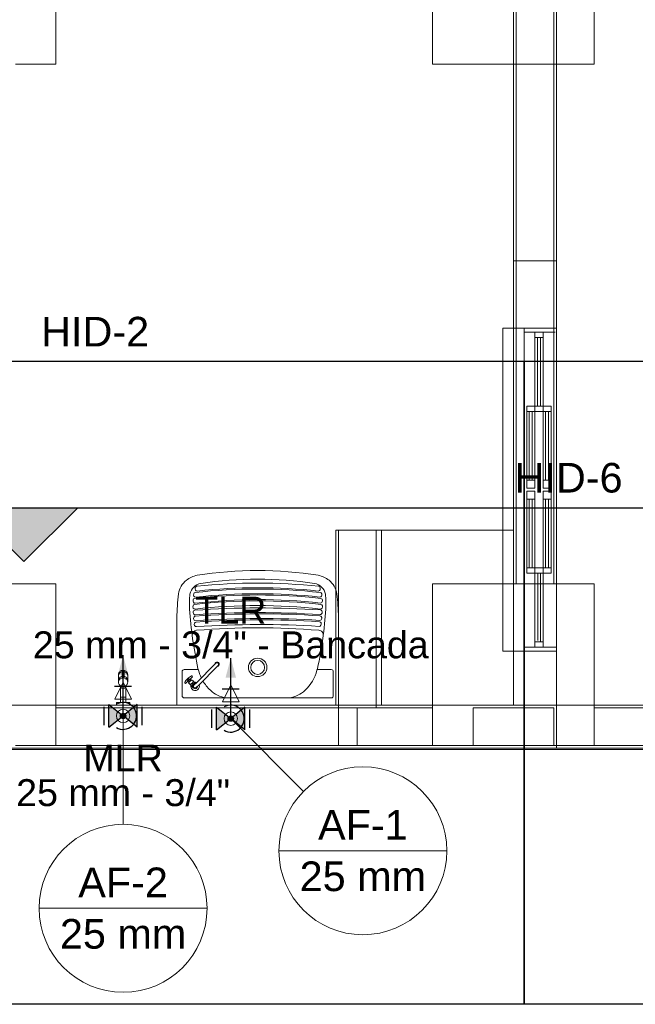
# Model space of a CAD drawing. Header units: millimetres. Extents: x -16331 to -10174, y -4135 to -3584.
# Tile 133 of 256: x -10364.2 to -10359.62, y -4000.11 to -3992.8. Entities that reach past the tile are written whole.
import ezdxf

# ---------------------------------------------------------------- set-up
doc = ezdxf.new("R2010")
doc.units = ezdxf.units.MM
doc.layers.add('A-DETL', color=7, linetype='Continuous', lineweight=5, true_color=0x00a600)
for name, color, linetype in [('A-FLOR', 252, 'Continuous'), ('AF-Colunas', 4, 'Continuous'), ('AF-Condutos', 4, 'Continuous'), ('P-SANR-FIXT', 7, 'Continuous'), ('Simbolos', 7, 'Continuous'), ('Simbolos_int', 8, 'Continuous'), ('Textos', 7, 'Continuous')]:
    doc.layers.add(name, color=color, linetype=linetype)
for name, color, linetype, lineweight in [('A-FLOR-OVHD', 7, 'Continuous', 5), ('A-GLAZ', 7, 'Continuous', 5), ('AF-Indicação coluna', 5, 'Continuous', 13), ('AF-Peça de utilização', 152, 'Continuous', 18), ('DI-Detalhes', 1, 'Continuous', 30), ('I-WALL', 7, 'Continuous', 5), ('IFC-IfcFurnishingElement-Contorno', 250, 'Continuous', 5), ('IFC-IfcSpace-Contorno', 250, 'Continuous', 5), ('IFC-IfcWall-Contorno', 250, 'Continuous', 5), ('IFC-IfcWallStandardCase-Contorno', 250, 'Continuous', 5), ('IFC-Pilar-Contorno', 83, 'Continuous', 5), ('IFC-Sapata-Contorno', 253, 'Continuous', 5), ('IFC-Viga-Contorno', 66, 'Continuous', 5)]:
    doc.layers.add(name, color=color, linetype=linetype, lineweight=lineweight)
doc.styles.add('Arial', font='arial.ttf', dxfattribs={"height": 100})

msp = doc.modelspace()

# ---------------------------------------------------------------- hatches: boundary and pattern name
at = {"layer": 'AF-Colunas', "linetype": 'Continuous'}
for points in [[(-10363.4071, -3997.9698), (-10363.4072, -3997.9681), (-10363.4074, -3997.9664), (-10363.4078, -3997.9647), (-10363.4083, -3997.963), (-10363.409, -3997.9614), (-10363.4098, -3997.9598), (-10363.4107, -3997.9584), (-10363.4118, -3997.957), (-10363.4129, -3997.9557), (-10363.4142, -3997.9545), (-10363.4156, -3997.9535), (-10363.4171, -3997.9525), (-10363.4186, -3997.9517), (-10363.4203, -3997.951), (-10363.4219, -3997.9505), (-10363.4236, -3997.9501), (-10363.4253, -3997.9499), (-10363.4271, -3997.9498), (-10363.4288, -3997.9499), (-10363.4306, -3997.9501), (-10363.4323, -3997.9505), (-10363.4339, -3997.951), (-10363.4355, -3997.9517), (-10363.4371, -3997.9525), (-10363.4386, -3997.9535), (-10363.4399, -3997.9545), (-10363.4412, -3997.9557), (-10363.4424, -3997.957), (-10363.4435, -3997.9584), (-10363.4444, -3997.9598), (-10363.4452, -3997.9614), (-10363.4459, -3997.963), (-10363.4464, -3997.9647), (-10363.4468, -3997.9664), (-10363.447, -3997.9681), (-10363.4471, -3997.9698), (-10363.447, -3997.9716), (-10363.4468, -3997.9733), (-10363.4464, -3997.975), (-10363.4459, -3997.9767), (-10363.4452, -3997.9783), (-10363.4444, -3997.9798), (-10363.4435, -3997.9813), (-10363.4424, -3997.9827), (-10363.4412, -3997.984), (-10363.4399, -3997.9852), (-10363.4386, -3997.9862), (-10363.4371, -3997.9872), (-10363.4355, -3997.988), (-10363.4339, -3997.9886), (-10363.4323, -3997.9892), (-10363.4306, -3997.9895), (-10363.4288, -3997.9898), (-10363.4271, -3997.9898), (-10363.4253, -3997.9898), (-10363.4236, -3997.9895), (-10363.4219, -3997.9892), (-10363.4203, -3997.9886), (-10363.4186, -3997.988), (-10363.4171, -3997.9872), (-10363.4156, -3997.9862), (-10363.4142, -3997.9852), (-10363.4129, -3997.984), (-10363.4118, -3997.9827), (-10363.4107, -3997.9813), (-10363.4098, -3997.9798), (-10363.409, -3997.9783), (-10363.4083, -3997.9767), (-10363.4078, -3997.975), (-10363.4074, -3997.9733), (-10363.4072, -3997.9716)], [(-10362.6071, -3997.9898), (-10362.6072, -3997.9881), (-10362.6074, -3997.9864), (-10362.6078, -3997.9847), (-10362.6083, -3997.983), (-10362.609, -3997.9814), (-10362.6098, -3997.9798), (-10362.6107, -3997.9784), (-10362.6118, -3997.977), (-10362.6129, -3997.9757), (-10362.6142, -3997.9745), (-10362.6156, -3997.9735), (-10362.6171, -3997.9725), (-10362.6186, -3997.9717), (-10362.6203, -3997.971), (-10362.6219, -3997.9705), (-10362.6236, -3997.9701), (-10362.6253, -3997.9699), (-10362.6271, -3997.9698), (-10362.6288, -3997.9699), (-10362.6306, -3997.9701), (-10362.6323, -3997.9705), (-10362.6339, -3997.971), (-10362.6355, -3997.9717), (-10362.6371, -3997.9725), (-10362.6386, -3997.9735), (-10362.6399, -3997.9745), (-10362.6412, -3997.9757), (-10362.6424, -3997.977), (-10362.6435, -3997.9784), (-10362.6444, -3997.9798), (-10362.6452, -3997.9814), (-10362.6459, -3997.983), (-10362.6464, -3997.9847), (-10362.6468, -3997.9864), (-10362.647, -3997.9881), (-10362.6471, -3997.9898), (-10362.647, -3997.9916), (-10362.6468, -3997.9933), (-10362.6464, -3997.995), (-10362.6459, -3997.9967), (-10362.6452, -3997.9983), (-10362.6444, -3997.9998), (-10362.6435, -3998.0013), (-10362.6424, -3998.0027), (-10362.6412, -3998.004), (-10362.6399, -3998.0052), (-10362.6386, -3998.0062), (-10362.6371, -3998.0072), (-10362.6355, -3998.008), (-10362.6339, -3998.0086), (-10362.6323, -3998.0092), (-10362.6306, -3998.0095), (-10362.6288, -3998.0098), (-10362.6271, -3998.0098), (-10362.6253, -3998.0098), (-10362.6236, -3998.0095), (-10362.6219, -3998.0092), (-10362.6203, -3998.0086), (-10362.6186, -3998.008), (-10362.6171, -3998.0072), (-10362.6156, -3998.0062), (-10362.6142, -3998.0052), (-10362.6129, -3998.004), (-10362.6118, -3998.0027), (-10362.6107, -3998.0013), (-10362.6098, -3997.9998), (-10362.609, -3997.9983), (-10362.6083, -3997.9967), (-10362.6078, -3997.995), (-10362.6074, -3997.9933), (-10362.6072, -3997.9916)]]:
    msp.add_hatch(color=140, dxfattribs=at).paths.add_polyline_path(points)
at = {"layer": 'AF-Condutos', "linetype": 'Continuous'}
for points in [[(-10363.4271, -3997.5198), (-10363.4659, -3997.6647), (-10363.3883, -3997.6647)], [(-10362.6271, -3997.5398), (-10362.6659, -3997.6847), (-10362.5883, -3997.6847)]]:
    msp.add_hatch(color=151, dxfattribs=at).paths.add_polyline_path(points)
at = {"layer": 'DI-Detalhes', "linetype": 'Continuous'}
msp.add_hatch(color=1, dxfattribs=at).paths.add_polyline_path([(-10364.5638, -3996.4243), (-10363.7638, -3996.4243), (-10364.1638, -3996.8243)])
at = {"layer": 'Simbolos', "linetype": 'Continuous'}
for points in [[(-10363.5321, -3998.054), (-10363.5321, -3997.886), (-10363.4271, -3997.9698)], [(-10363.4271, -3997.9698), (-10363.3221, -3998.054), (-10363.3221, -3997.886)], [(-10362.7321, -3998.074), (-10362.7321, -3997.906), (-10362.6271, -3997.9898)], [(-10362.6271, -3997.9898), (-10362.5221, -3998.074), (-10362.5221, -3997.906)]]:
    msp.add_hatch(color=5, dxfattribs=at).paths.add_polyline_path(points)

# ---------------------------------------------------------------- linework, layer by layer
at = {"layer": 'A-DETL', "color": 7, "lineweight": 5}
for p, q in [((-10360.5271, -3995.0898), (-10360.6071, -3995.0898)), ((-10360.6071, -3995.0898), (-10360.6071, -3997.4898)), ((-10360.4471, -3995.0898), (-10360.5271, -3995.0898)), ((-10360.4471, -3997.4898), (-10360.4471, -3995.0898)), ((-10360.4471, -3995.0898), (-10360.2071, -3995.0898)), ((-10360.2471, -3995.6698), (-10360.3071, -3995.6698)), ((-10360.3071, -3995.6698), (-10360.3071, -3995.7098)), ((-10360.2471, -3995.7098), (-10360.2471, -3995.6698)), ((-10360.3071, -3995.7098), (-10360.3071, -3996.2198)), ((-10360.2891, -3995.7098), (-10360.3071, -3995.7098)), ((-10360.2671, -3995.7098), (-10360.2891, -3995.7098)), ((-10360.2891, -3995.7098), (-10360.2891, -3996.2198)), ((-10360.2471, -3995.7098), (-10360.2671, -3995.7098)), ((-10360.2671, -3996.2198), (-10360.2671, -3995.7098)), ((-10360.2471, -3996.2198), (-10360.2471, -3995.7098)), ((-10360.3071, -3996.2198), (-10360.3071, -3996.2798)), ((-10360.3071, -3996.2198), (-10360.2891, -3996.2198)), ((-10360.2891, -3996.2198), (-10360.2671, -3996.2198)), ((-10360.2671, -3996.2198), (-10360.2471, -3996.2198)), ((-10360.2471, -3996.2798), (-10360.2471, -3996.2198)), ((-10360.3071, -3996.2798), (-10360.2471, -3996.2798)), ((-10360.2471, -3996.2998), (-10360.3071, -3996.2998)), ((-10360.3071, -3996.2998), (-10360.3071, -3996.3598)), ((-10360.2471, -3996.3598), (-10360.2471, -3996.2998)), ((-10360.2891, -3996.3598), (-10360.3071, -3996.3598)), ((-10360.3071, -3996.3598), (-10360.3071, -3996.8698)), ((-10360.2891, -3996.3598), (-10360.2891, -3996.8698)), ((-10360.2671, -3996.3598), (-10360.2891, -3996.3598)), ((-10360.2471, -3996.3598), (-10360.2671, -3996.3598)), ((-10360.2671, -3996.8698), (-10360.2671, -3996.3598)), ((-10360.2471, -3996.8698), (-10360.2471, -3996.3598)), ((-10360.3071, -3996.8698), (-10360.3071, -3996.9098)), ((-10360.3071, -3996.8698), (-10360.2891, -3996.8698)), ((-10360.3071, -3996.9098), (-10360.2471, -3996.9098)), ((-10360.2891, -3996.8698), (-10360.2671, -3996.8698)), ((-10360.2671, -3996.8698), (-10360.2471, -3996.8698)), ((-10360.2471, -3996.9098), (-10360.2471, -3996.8698)), ((-10360.6071, -3997.4898), (-10360.5271, -3997.4898)), ((-10360.5271, -3997.4898), (-10360.4471, -3997.4898)), ((-10360.4471, -3997.4898), (-10360.2071, -3997.4898)), ((-10360.2273, -3997.9098), (-10360.8273, -3997.9098)), ((-10360.8273, -3997.9098), (-10360.8273, -3998.1898)), ((-10360.2273, -3998.1898), (-10360.2273, -3997.9098)), ((-10360.8273, -3998.1898), (-10360.2273, -3998.1898))]:
    msp.add_line(p, q, dxfattribs=at)
at = {"layer": 'A-FLOR', "lineweight": 5}
for p, q in [((-10360.5271, -3992.7898), (-10360.5271, -3994.5898)), ((-10360.2071, -3994.5898), (-10360.2071, -3992.7898)), ((-10360.6071, -3996.5898), (-10361.5073, -3996.5898))]:
    msp.add_line(p, q, dxfattribs=at)
at = {"layer": 'A-FLOR-OVHD', "lineweight": 5}
for p, q in [((-10361.8473, -3997.8858), (-10361.8473, -3996.5898)), ((-10361.8473, -3996.5898), (-10360.6071, -3996.5898))]:
    msp.add_line(p, q, dxfattribs=at)
at = {"layer": 'A-GLAZ', "lineweight": 5}
for p, q in [((-10360.4471, -3995.0898), (-10360.2071, -3995.0898)), ((-10360.4471, -3995.0898), (-10360.2071, -3995.0898)), ((-10360.4471, -3995.1198), (-10360.2171, -3995.1198)), ((-10360.3671, -3995.1198), (-10360.3671, -3995.6698)), ((-10360.3671, -3995.1598), (-10360.3071, -3995.1598)), ((-10360.3491, -3995.1598), (-10360.3491, -3995.6698)), ((-10360.3271, -3995.6698), (-10360.3271, -3995.1598)), ((-10360.3071, -3995.6698), (-10360.3071, -3995.1198)), ((-10360.2071, -3995.0898), (-10360.2071, -3997.4898)), ((-10360.3671, -3995.6698), (-10360.4271, -3995.6698)), ((-10360.4271, -3995.6698), (-10360.4271, -3996.2798)), ((-10360.3671, -3995.6698), (-10360.3071, -3995.6698)), ((-10360.3671, -3996.2798), (-10360.3671, -3995.6698)), ((-10360.4271, -3995.7098), (-10360.3671, -3995.7098)), ((-10360.4091, -3995.7098), (-10360.4091, -3996.2198)), ((-10360.3871, -3996.2198), (-10360.3871, -3995.7098)), ((-10360.3671, -3995.7098), (-10360.3071, -3995.7098)), ((-10360.4271, -3996.2198), (-10360.3671, -3996.2198)), ((-10360.4271, -3996.2798), (-10360.3671, -3996.2798)), ((-10360.3671, -3996.2998), (-10360.4271, -3996.2998)), ((-10360.4271, -3996.2998), (-10360.4271, -3996.9098)), ((-10360.3671, -3996.9098), (-10360.3671, -3996.2998)), ((-10360.4271, -3996.3598), (-10360.3671, -3996.3598)), ((-10360.4091, -3996.3598), (-10360.4091, -3996.8698)), ((-10360.3871, -3996.8698), (-10360.3871, -3996.3598)), ((-10360.4271, -3996.8698), (-10360.3671, -3996.8698)), ((-10360.4271, -3996.9098), (-10360.3671, -3996.9098)), ((-10360.3071, -3996.8698), (-10360.3671, -3996.8698)), ((-10360.3671, -3996.9098), (-10360.3071, -3996.9098)), ((-10360.3671, -3996.9098), (-10360.3671, -3997.4598)), ((-10360.3471, -3997.4098), (-10360.3471, -3996.9098)), ((-10360.3271, -3996.9098), (-10360.3271, -3997.4198)), ((-10360.3071, -3997.4598), (-10360.3071, -3996.9098)), ((-10360.3671, -3997.4198), (-10360.3071, -3997.4198)), ((-10360.4471, -3997.4598), (-10360.2071, -3997.4598)), ((-10360.4471, -3997.4898), (-10360.2071, -3997.4898)), ((-10360.2071, -3997.4898), (-10360.4471, -3997.4898))]:
    msp.add_line(p, q, dxfattribs=at)
at = {"layer": 'AF-Colunas'}
for centre in [(-10363.4271, -3997.9698), (-10362.6271, -3997.9898)]:
    msp.add_circle(centre, 0.02, dxfattribs=at)
at = {"layer": 'AF-Condutos'}
for points in [[(-10363.4271, -3997.8698), (-10363.4271, -3997.5198)], [(-10362.6271, -3997.8898), (-10362.6271, -3997.5398)], [(-10363.4771, -3998.0564), (-10363.4631, -3998.0631), (-10363.4483, -3998.0676), (-10363.4329, -3998.0697), (-10363.4174, -3998.0694), (-10363.4021, -3998.0667), (-10363.3875, -3998.0617), (-10363.3738, -3998.0544), (-10363.3613, -3998.0452), (-10363.3505, -3998.0341), (-10363.3415, -3998.0215), (-10363.3345, -3998.0077), (-10363.3298, -3997.9929), (-10363.3274, -3997.9776), (-10363.3274, -3997.9621), (-10363.3298, -3997.9468), (-10363.3345, -3997.932), (-10363.3415, -3997.9182), (-10363.3505, -3997.9056), (-10363.3613, -3997.8945), (-10363.3738, -3997.8852), (-10363.3875, -3997.878), (-10363.4021, -3997.873), (-10363.4174, -3997.8703), (-10363.4329, -3997.87), (-10363.4483, -3997.8721), (-10363.4631, -3997.8765), (-10363.4771, -3997.8832)], [(-10362.6771, -3998.0764), (-10362.6631, -3998.0831), (-10362.6483, -3998.0876), (-10362.6329, -3998.0897), (-10362.6174, -3998.0894), (-10362.6021, -3998.0867), (-10362.5875, -3998.0817), (-10362.5738, -3998.0744), (-10362.5613, -3998.0652), (-10362.5505, -3998.0541), (-10362.5415, -3998.0415), (-10362.5345, -3998.0277), (-10362.5298, -3998.0129), (-10362.5274, -3997.9976), (-10362.5274, -3997.9821), (-10362.5298, -3997.9668), (-10362.5345, -3997.952), (-10362.5415, -3997.9382), (-10362.5505, -3997.9256), (-10362.5613, -3997.9145), (-10362.5738, -3997.9052), (-10362.5875, -3997.898), (-10362.6021, -3997.893), (-10362.6174, -3997.8903), (-10362.6329, -3997.89), (-10362.6483, -3997.8921), (-10362.6631, -3997.8965), (-10362.6771, -3997.9032)]]:
    msp.add_lwpolyline(points, dxfattribs=at)
at = {"layer": 'AF-Indicação coluna'}
for p, q in [((-10363.4271, -3998.7747), (-10363.4271, -3997.9898)), ((-10362.0868, -3998.5301), (-10362.6129, -3998.004)), ((-10362.2694, -3998.9711), (-10361.0222, -3998.9711)), ((-10364.0507, -3999.3983), (-10362.8035, -3999.3983))]:
    msp.add_line(p, q, dxfattribs=at)
for centre in [(-10361.6458, -3998.9711), (-10363.4271, -3999.3983)]:
    msp.add_circle(centre, 0.6236, dxfattribs=at)
at = {"layer": 'AF-Peça de utilização'}
for p, q in [((-10363.4271, -3997.7198), (-10363.4896, -3997.8448)), ((-10363.4271, -3997.9698), (-10363.4271, -3997.7198)), ((-10363.3646, -3997.8448), (-10363.4271, -3997.7198)), ((-10362.6271, -3997.7398), (-10362.6896, -3997.8648)), ((-10362.6271, -3997.9898), (-10362.6271, -3997.7398)), ((-10362.5646, -3997.8648), (-10362.6271, -3997.7398)), ((-10363.4896, -3997.8448), (-10363.3646, -3997.8448)), ((-10362.6896, -3997.8648), (-10362.5646, -3997.8648))]:
    msp.add_line(p, q, dxfattribs=at)
for centre in [(-10363.4271, -3997.9698), (-10362.6271, -3997.9898)]:
    msp.add_circle(centre, 0.05, dxfattribs=at)
at = {"layer": 'DI-Detalhes'}
msp.add_line((-10364.1638, -3996.4243), (-10356.0715, -3996.4243), dxfattribs=at)
for points in [[(-10366.8225, -3995.3367), (-10360.4471, -3995.3367), (-10360.4471, -4000.1111), (-10366.8225, -4000.1111), (-10366.8225, -3995.3367)], [(-10360.4471, -3995.3367), (-10354.0717, -3995.3367), (-10354.0717, -4000.1111), (-10360.4471, -4000.1111), (-10360.4471, -3995.3367)], [(-10364.5638, -3996.4243), (-10363.7638, -3996.4243), (-10364.1638, -3996.8243), (-10364.5638, -3996.4243)]]:
    msp.add_lwpolyline(points, dxfattribs=at)
at = {"layer": 'I-WALL', "lineweight": 5}
for p, q in [((-10360.5271, -3994.5898), (-10360.5271, -3995.0898)), ((-10360.2071, -3994.5898), (-10360.5271, -3994.5898)), ((-10360.2071, -3995.0898), (-10360.2071, -3994.5898)), ((-10361.8273, -3997.8898), (-10361.8273, -3996.5898)), ((-10361.8273, -3996.5898), (-10361.5073, -3996.5898)), ((-10361.5073, -3996.5898), (-10361.5073, -3997.8898)), ((-10360.5271, -3997.4898), (-10360.5271, -3997.8898)), ((-10360.2071, -3997.8898), (-10360.2071, -3997.4898)), ((-10360.5271, -3997.8898), (-10364.5271, -3997.8898)), ((-10354.6073, -3997.8898), (-10360.2071, -3997.8898)), ((-10364.8471, -3998.2098), (-10347.1671, -3998.2098))]:
    msp.add_line(p, q, dxfattribs=at)
at = {"layer": 'IFC-IfcFurnishingElement-Contorno', "lineweight": 5}
for p, q in [((-10361.8273, -3996.5898), (-10361.8273, -3997.8898)), ((-10361.5073, -3996.5898), (-10361.8273, -3996.5898)), ((-10361.8273, -3997.8898), (-10361.5073, -3997.8898))]:
    msp.add_line(p, q, dxfattribs=at)
at = {"layer": 'IFC-IfcSpace-Contorno', "lineweight": 5}
for p, q in [((-10360.5271, -3994.5898), (-10360.5271, -3992.6898)), ((-10360.2071, -3992.6898), (-10360.2071, -3994.5898)), ((-10360.5271, -3996.3685), (-10360.5271, -3994.5898)), ((-10360.2071, -3994.5898), (-10360.2071, -3997.5947)), ((-10360.5271, -3996.5898), (-10360.5271, -3996.3685)), ((-10361.8273, -3997.816), (-10361.8273, -3996.5898)), ((-10361.8273, -3996.5898), (-10361.7535, -3996.5898)), ((-10361.7535, -3996.5898), (-10361.5073, -3996.5898)), ((-10361.5073, -3996.5898), (-10360.5271, -3996.5898)), ((-10361.5073, -3996.5898), (-10361.5073, -3997.816)), ((-10361.4517, -3996.5898), (-10361.5073, -3996.5898)), ((-10360.5271, -3996.5898), (-10361.4517, -3996.5898)), ((-10360.5271, -3997.816), (-10360.5271, -3996.5898)), ((-10360.2071, -3997.5947), (-10360.2071, -3997.8898)), ((-10361.8273, -3997.8898), (-10361.8273, -3997.816)), ((-10361.5073, -3997.816), (-10361.5073, -3997.8898)), ((-10360.5271, -3997.8898), (-10360.5271, -3997.816)), ((-10364.3739, -3997.8898), (-10361.8273, -3997.8898)), ((-10361.5073, -3997.8898), (-10361.4517, -3997.8898)), ((-10361.4517, -3997.8898), (-10360.5271, -3997.8898)), ((-10360.2071, -3997.8898), (-10359.8893, -3997.8898)), ((-10359.8893, -3997.8898), (-10354.6073, -3997.8898))]:
    msp.add_line(p, q, dxfattribs=at)
at = {"layer": 'IFC-IfcWall-Contorno', "lineweight": 5}
for p, q in [((-10361.6115, -3997.8898), (-10364.5271, -3997.8898)), ((-10361.2783, -3997.8898), (-10361.6115, -3997.8898)), ((-10361.1534, -3997.8898), (-10361.2783, -3997.8898)), ((-10360.2772, -3997.8898), (-10361.1534, -3997.8898)), ((-10360.2071, -3997.8898), (-10360.2772, -3997.8898)), ((-10360.2071, -3997.9599), (-10360.2071, -3997.8898)), ((-10358.9567, -3997.8898), (-10360.2071, -3997.8898)), ((-10360.2071, -3997.8898), (-10360.2071, -3997.8954)), ((-10360.2071, -3997.8954), (-10360.2071, -3998.1384)), ((-10360.2071, -3997.9613), (-10360.2071, -3997.9599)), ((-10360.2071, -3998.1898), (-10360.2071, -3997.9613)), ((-10360.2071, -3998.1384), (-10360.2071, -3998.1898)), ((-10364.8571, -3998.2198), (-10347.1571, -3998.2198)), ((-10360.2071, -3998.2098), (-10364.8471, -3998.2098)), ((-10364.5271, -3998.2098), (-10361.6115, -3998.2098)), ((-10361.6115, -3998.2098), (-10361.2783, -3998.2098)), ((-10361.2783, -3998.2098), (-10361.1534, -3998.2098)), ((-10361.1534, -3998.2098), (-10360.2772, -3998.2098)), ((-10360.2772, -3998.2098), (-10360.2071, -3998.2098)), ((-10360.2071, -3998.2098), (-10360.2071, -3998.1898)), ((-10360.2071, -3998.1898), (-10360.2071, -3998.2098)), ((-10360.2071, -3998.2098), (-10358.9567, -3998.2098)), ((-10354.6073, -3998.2098), (-10360.2071, -3998.2098))]:
    msp.add_line(p, q, dxfattribs=at)
at = {"layer": 'IFC-IfcWallStandardCase-Contorno', "lineweight": 5}
for p, q in [((-10360.5271, -3992.7433), (-10360.5271, -3993.627)), ((-10360.2071, -3993.627), (-10360.2071, -3992.7433)), ((-10360.5271, -3993.627), (-10360.5271, -3994.5898)), ((-10360.2071, -3994.5898), (-10360.2071, -3993.627)), ((-10360.5271, -3994.5898), (-10360.3559, -3994.5898)), ((-10360.5271, -3994.5898), (-10360.5271, -3994.8573)), ((-10360.4556, -3994.5898), (-10360.5271, -3994.5898)), ((-10360.2071, -3994.5898), (-10360.4556, -3994.5898)), ((-10360.3559, -3994.5898), (-10360.2071, -3994.5898)), ((-10360.2071, -3994.8573), (-10360.2071, -3994.5898)), ((-10360.5271, -3994.8573), (-10360.5271, -3996.3922)), ((-10360.2071, -3996.3922), (-10360.2071, -3994.8573)), ((-10360.5271, -3996.3922), (-10360.5271, -3996.5898)), ((-10360.2071, -3996.5898), (-10360.2071, -3996.3922)), ((-10360.5271, -3996.5898), (-10360.5271, -3997.6759)), ((-10360.2071, -3997.6759), (-10360.2071, -3996.5898)), ((-10360.5271, -3997.6759), (-10360.5271, -3997.8005)), ((-10360.2071, -3997.8005), (-10360.2071, -3997.6759)), ((-10360.5271, -3997.8005), (-10360.5271, -3997.8898)), ((-10360.2071, -3997.8898), (-10360.2071, -3997.8005)), ((-10360.5271, -3997.8898), (-10360.4556, -3997.8898)), ((-10360.4556, -3997.8898), (-10360.2071, -3997.8898))]:
    msp.add_line(p, q, dxfattribs=at)
at = {"layer": 'IFC-Pilar-Contorno', "lineweight": 5}
for p, q in [((-10360.8273, -3997.9098), (-10360.8273, -3998.1538)), ((-10360.7501, -3997.9098), (-10360.8273, -3997.9098)), ((-10360.2273, -3997.9098), (-10360.7501, -3997.9098)), ((-10360.2273, -3997.9459), (-10360.2273, -3997.9098)), ((-10360.2273, -3998.1898), (-10360.2273, -3997.9459)), ((-10360.8273, -3998.1538), (-10360.8273, -3998.1898)), ((-10360.8273, -3998.1898), (-10360.3045, -3998.1898)), ((-10360.3045, -3998.1898), (-10360.2273, -3998.1898))]:
    msp.add_line(p, q, dxfattribs=at)
at = {"layer": 'IFC-Sapata-Contorno', "lineweight": 5}
for p, q in [((-10363.9271, -3993.1298), (-10363.9271, -3992.6698)), ((-10361.1273, -3992.6698), (-10361.1273, -3993.1298)), ((-10359.9273, -3993.1298), (-10359.9273, -3992.6698)), ((-10364.2271, -3993.1298), (-10363.9271, -3993.1298)), ((-10361.1273, -3993.1298), (-10360.5073, -3993.1298)), ((-10360.5073, -3993.1298), (-10360.2273, -3993.1298)), ((-10360.2273, -3993.1298), (-10359.9273, -3993.1298)), ((-10363.9271, -3996.9898), (-10364.5471, -3996.9898)), ((-10363.9271, -3997.9098), (-10363.9271, -3996.9898)), ((-10361.1273, -3996.9898), (-10361.1273, -3997.9098)), ((-10360.5073, -3996.9898), (-10361.1273, -3996.9898)), ((-10360.2273, -3996.9898), (-10360.5073, -3996.9898)), ((-10359.9273, -3996.9898), (-10360.2273, -3996.9898)), ((-10359.9273, -3997.9098), (-10359.9273, -3996.9898)), ((-10363.9271, -3998.1898), (-10363.9271, -3997.9098)), ((-10361.1273, -3997.9098), (-10361.1273, -3998.1898)), ((-10359.9273, -3998.1898), (-10359.9273, -3997.9098)), ((-10364.2271, -3998.1898), (-10363.9271, -3998.1898)), ((-10361.1273, -3998.1898), (-10360.8273, -3998.1898)), ((-10360.2273, -3998.1898), (-10359.9273, -3998.1898))]:
    msp.add_line(p, q, dxfattribs=at)
at = {"layer": 'IFC-Viga-Contorno', "lineweight": 5}
for p, q in [((-10360.5073, -3992.6698), (-10360.5073, -3993.1298)), ((-10360.2273, -3993.1298), (-10360.2273, -3992.6698)), ((-10360.5073, -3993.1298), (-10360.5073, -3996.9898)), ((-10360.2273, -3996.9898), (-10360.2273, -3993.1298)), ((-10361.5471, -3996.5898), (-10361.8271, -3996.5898)), ((-10361.8271, -3996.5898), (-10361.8271, -3997.9098)), ((-10361.5471, -3997.9098), (-10361.5471, -3996.5898)), ((-10360.5073, -3996.9898), (-10360.2273, -3996.9898)), ((-10363.9271, -3997.9098), (-10363.9271, -3998.1898)), ((-10361.8271, -3997.9098), (-10363.9271, -3997.9098)), ((-10361.6871, -3997.9098), (-10361.8271, -3997.9098)), ((-10361.8271, -3997.9098), (-10361.8271, -3998.1898)), ((-10361.6871, -3997.9098), (-10361.8271, -3997.9098)), ((-10361.8271, -3997.9098), (-10361.6871, -3997.9098)), ((-10361.6871, -3998.1898), (-10361.6871, -3997.9098)), ((-10361.5471, -3997.9098), (-10361.6871, -3997.9098)), ((-10361.6871, -3997.9098), (-10361.5471, -3997.9098)), ((-10361.1273, -3997.9098), (-10361.5471, -3997.9098)), ((-10361.1273, -3998.1898), (-10361.1273, -3997.9098)), ((-10359.9273, -3997.9098), (-10359.9273, -3998.1898)), ((-10355.2073, -3997.9098), (-10359.9273, -3997.9098)), ((-10363.9271, -3998.1898), (-10361.8271, -3998.1898)), ((-10361.8271, -3998.1898), (-10361.6871, -3998.1898)), ((-10361.6871, -3998.1898), (-10361.1273, -3998.1898)), ((-10359.9273, -3998.1898), (-10355.2073, -3998.1898))]:
    msp.add_line(p, q, dxfattribs=at)
at = {"layer": 'P-SANR-FIXT', "lineweight": 5}
for p, q in [((-10363.0271, -3997.2405), (-10363.0271, -3997.8898)), ((-10363.4564, -3997.6464), (-10363.4587, -3997.6508)), ((-10363.4534, -3997.6425), (-10363.4564, -3997.6464)), ((-10363.4498, -3997.639), (-10363.4534, -3997.6425)), ((-10363.4516, -3997.65), (-10363.4477, -3997.6467)), ((-10363.4456, -3997.636), (-10363.4498, -3997.639)), ((-10363.4446, -3997.6458), (-10363.4489, -3997.6486)), ((-10363.4477, -3997.6467), (-10363.4433, -3997.6441)), ((-10363.4411, -3997.6337), (-10363.4456, -3997.636)), ((-10363.44, -3997.6436), (-10363.4446, -3997.6458)), ((-10363.4433, -3997.6441), (-10363.4385, -3997.6421)), ((-10363.4362, -3997.6321), (-10363.4411, -3997.6337)), ((-10363.435, -3997.6422), (-10363.44, -3997.6436)), ((-10363.4385, -3997.6421), (-10363.435, -3997.6412)), ((-10363.4311, -3997.6312), (-10363.4362, -3997.6321)), ((-10363.435, -3997.6405), (-10363.435, -3997.6827)), ((-10363.4258, -3997.631), (-10363.4311, -3997.6312)), ((-10363.4207, -3997.6315), (-10363.4258, -3997.631)), ((-10363.4156, -3997.6328), (-10363.4207, -3997.6315)), ((-10363.4192, -3997.6828), (-10363.4192, -3997.6399)), ((-10363.4192, -3997.6412), (-10363.4142, -3997.6426)), ((-10363.4156, -3997.6431), (-10363.4192, -3997.6422)), ((-10363.4109, -3997.6348), (-10363.4156, -3997.6328)), ((-10363.4109, -3997.6451), (-10363.4156, -3997.6431)), ((-10363.4142, -3997.6426), (-10363.4096, -3997.6448)), ((-10363.4065, -3997.6374), (-10363.4109, -3997.6348)), ((-10363.4065, -3997.6477), (-10363.4109, -3997.6451)), ((-10363.4096, -3997.6448), (-10363.4053, -3997.6476)), ((-10363.4026, -3997.6406), (-10363.4065, -3997.6374)), ((-10363.4026, -3997.651), (-10363.4065, -3997.6477)), ((-10363.4053, -3997.6476), (-10363.4016, -3997.651)), ((-10363.3993, -3997.6443), (-10363.4026, -3997.6406)), ((-10363.3966, -3997.6485), (-10363.3993, -3997.6443)), ((-10362.9887, -3997.82), (-10362.9887, -3997.6418)), ((-10362.9731, -3997.6262), (-10362.8764, -3997.6262)), ((-10362.7448, -3997.585), (-10362.8804, -3997.7206)), ((-10362.8711, -3997.6166), (-10362.8671, -3997.6303)), ((-10362.8631, -3997.7379), (-10362.7275, -3997.6023)), ((-10362.7448, -3997.585), (-10362.7382, -3997.5784)), ((-10362.7275, -3997.6023), (-10362.7209, -3997.5957)), ((-10361.983, -3997.6166), (-10361.9871, -3997.6303)), ((-10361.8811, -3997.6262), (-10361.9778, -3997.6262)), ((-10361.8654, -3997.82), (-10361.8654, -3997.6418)), ((-10363.461, -3997.6602), (-10363.4611, -3997.6625)), ((-10363.4611, -3997.6625), (-10363.4611, -3997.6718)), ((-10363.4611, -3997.6718), (-10363.4607, -3997.667)), ((-10363.4609, -3997.6694), (-10363.4611, -3997.6728)), ((-10363.4611, -3997.6728), (-10363.4611, -3997.7067)), ((-10363.4611, -3997.7067), (-10363.4607, -3997.7019)), ((-10363.4609, -3997.704), (-10363.4611, -3997.7074)), ((-10363.4611, -3997.7074), (-10363.4611, -3997.7194)), ((-10363.4607, -3997.7146), (-10363.4611, -3997.7194)), ((-10363.4611, -3997.7194), (-10363.461, -3997.7217)), ((-10363.4602, -3997.6554), (-10363.461, -3997.6602)), ((-10363.4599, -3997.6647), (-10363.4609, -3997.6694)), ((-10363.4599, -3997.6993), (-10363.4609, -3997.704)), ((-10363.4607, -3997.667), (-10363.4595, -3997.6623)), ((-10363.4607, -3997.7019), (-10363.4595, -3997.6972)), ((-10363.4595, -3997.7099), (-10363.4607, -3997.7146)), ((-10363.4587, -3997.6508), (-10363.4602, -3997.6554)), ((-10363.4582, -3997.6601), (-10363.4599, -3997.6647)), ((-10363.4582, -3997.6947), (-10363.4599, -3997.6993)), ((-10363.4595, -3997.6623), (-10363.4576, -3997.6578)), ((-10363.4595, -3997.6972), (-10363.4576, -3997.6927)), ((-10363.4576, -3997.7054), (-10363.4595, -3997.7099)), ((-10363.4557, -3997.6558), (-10363.4582, -3997.6601)), ((-10363.4557, -3997.6904), (-10363.4582, -3997.6947)), ((-10363.4576, -3997.6578), (-10363.4549, -3997.6537)), ((-10363.4576, -3997.6927), (-10363.4549, -3997.6885)), ((-10363.4549, -3997.7012), (-10363.4576, -3997.7054)), ((-10363.4526, -3997.652), (-10363.4557, -3997.6558)), ((-10363.4526, -3997.6866), (-10363.4557, -3997.6904)), ((-10363.4549, -3997.6537), (-10363.4516, -3997.65)), ((-10363.4549, -3997.6885), (-10363.4516, -3997.6848)), ((-10363.4516, -3997.6975), (-10363.4549, -3997.7012)), ((-10363.4489, -3997.6486), (-10363.4526, -3997.652)), ((-10363.4489, -3997.6832), (-10363.4526, -3997.6866)), ((-10363.4516, -3997.6848), (-10363.4477, -3997.6816)), ((-10363.4477, -3997.6943), (-10363.4516, -3997.6975)), ((-10363.4446, -3997.6804), (-10363.4489, -3997.6832)), ((-10363.4477, -3997.6816), (-10363.4433, -3997.679)), ((-10363.4433, -3997.6917), (-10363.4477, -3997.6943)), ((-10363.44, -3997.6783), (-10363.4446, -3997.6804)), ((-10363.4433, -3997.679), (-10363.4385, -3997.677)), ((-10363.4385, -3997.6897), (-10363.4433, -3997.6917)), ((-10363.435, -3997.6768), (-10363.44, -3997.6783)), ((-10363.4385, -3997.677), (-10363.435, -3997.676)), ((-10363.4335, -3997.6884), (-10363.4385, -3997.6897)), ((-10363.4271, -3997.6879), (-10363.4335, -3997.6884)), ((-10363.4219, -3997.6882), (-10363.4271, -3997.6879)), ((-10363.4168, -3997.6893), (-10363.4219, -3997.6882)), ((-10363.4192, -3997.676), (-10363.4142, -3997.6775)), ((-10363.4156, -3997.6778), (-10363.4192, -3997.6768)), ((-10363.412, -3997.6912), (-10363.4168, -3997.6893)), ((-10363.4109, -3997.6797), (-10363.4156, -3997.6778)), ((-10363.4142, -3997.6775), (-10363.4096, -3997.6797)), ((-10363.4075, -3997.6936), (-10363.412, -3997.6912)), ((-10363.4065, -3997.6823), (-10363.4109, -3997.6797)), ((-10363.4096, -3997.6797), (-10363.4053, -3997.6825)), ((-10363.4035, -3997.6967), (-10363.4075, -3997.6936)), ((-10363.4026, -3997.6856), (-10363.4065, -3997.6823)), ((-10363.4053, -3997.6825), (-10363.4016, -3997.6858)), ((-10363.4, -3997.7003), (-10363.4035, -3997.6967)), ((-10363.3993, -3997.6547), (-10363.4026, -3997.651)), ((-10363.3993, -3997.6893), (-10363.4026, -3997.6856)), ((-10363.4016, -3997.651), (-10363.3984, -3997.6548)), ((-10363.4016, -3997.6858), (-10363.3984, -3997.6897)), ((-10363.3972, -3997.7044), (-10363.4, -3997.7003)), ((-10363.3966, -3997.6588), (-10363.3993, -3997.6547)), ((-10363.3966, -3997.6934), (-10363.3993, -3997.6893)), ((-10363.3984, -3997.6548), (-10363.396, -3997.6591)), ((-10363.3984, -3997.6897), (-10363.396, -3997.694)), ((-10363.3951, -3997.7088), (-10363.3972, -3997.7044)), ((-10363.3947, -3997.653), (-10363.3966, -3997.6485)), ((-10363.3947, -3997.6633), (-10363.3966, -3997.6588)), ((-10363.3947, -3997.6979), (-10363.3966, -3997.6934)), ((-10363.396, -3997.6591), (-10363.3942, -3997.6637)), ((-10363.396, -3997.694), (-10363.3942, -3997.6985)), ((-10363.3937, -3997.7134), (-10363.3951, -3997.7088)), ((-10363.3935, -3997.6577), (-10363.3947, -3997.653)), ((-10363.3935, -3997.668), (-10363.3947, -3997.6633)), ((-10363.3935, -3997.7026), (-10363.3947, -3997.6979)), ((-10363.3942, -3997.6637), (-10363.3933, -3997.6684)), ((-10363.3942, -3997.6985), (-10363.3933, -3997.7033)), ((-10363.3931, -3997.7182), (-10363.3937, -3997.7134)), ((-10363.3931, -3997.6625), (-10363.3935, -3997.6577)), ((-10363.3931, -3997.6728), (-10363.3935, -3997.668)), ((-10363.3931, -3997.7074), (-10363.3935, -3997.7026)), ((-10363.3935, -3997.7242), (-10363.3931, -3997.7194)), ((-10363.3933, -3997.6684), (-10363.3931, -3997.6718)), ((-10363.3933, -3997.7033), (-10363.3931, -3997.7067)), ((-10363.3931, -3997.6718), (-10363.3931, -3997.6625)), ((-10363.3931, -3997.7067), (-10363.3931, -3997.6728)), ((-10363.3931, -3997.7194), (-10363.3931, -3997.7074)), ((-10362.9635, -3997.7302), (-10362.9454, -3997.7122)), ((-10362.9528, -3997.6992), (-10362.9427, -3997.7094)), ((-10362.9454, -3997.7122), (-10362.93, -3997.6967)), ((-10362.9454, -3997.7122), (-10362.9384, -3997.719)), ((-10362.9431, -3997.6891), (-10362.9327, -3997.6995)), ((-10362.9358, -3997.7187), (-10362.9402, -3997.7231)), ((-10362.9384, -3997.719), (-10362.937, -3997.7176)), ((-10362.9246, -3997.7052), (-10362.937, -3997.7176)), ((-10362.937, -3997.7176), (-10362.9358, -3997.7187)), ((-10362.9358, -3997.7187), (-10362.9234, -3997.7063)), ((-10362.93, -3997.6967), (-10362.9119, -3997.6786)), ((-10362.9232, -3997.7038), (-10362.93, -3997.6967)), ((-10362.9045, -3997.7158), (-10362.9264, -3997.7376)), ((-10362.9252, -3997.7387), (-10362.9034, -3997.7169)), ((-10362.9246, -3997.7052), (-10362.9232, -3997.7038)), ((-10362.9234, -3997.7063), (-10362.9246, -3997.7052)), ((-10362.919, -3997.7019), (-10362.9234, -3997.7063)), ((-10362.9117, -3997.7092), (-10362.919, -3997.7019)), ((-10362.9119, -3997.6786), (-10362.9176, -3997.6729)), ((-10362.9102, -3997.7077), (-10362.9117, -3997.7092)), ((-10362.9033, -3997.7145), (-10362.9102, -3997.7077)), ((-10362.9045, -3997.7158), (-10362.9033, -3997.7145)), ((-10362.9034, -3997.7169), (-10362.9045, -3997.7158)), ((-10362.9019, -3997.7154), (-10362.9034, -3997.7169)), ((-10362.8984, -3997.7189), (-10362.9019, -3997.7154)), ((-10362.8804, -3997.7206), (-10362.9009, -3997.7412)), ((-10362.8984, -3997.7189), (-10362.8886, -3997.7288)), ((-10363.461, -3997.7217), (-10363.4602, -3997.7265)), ((-10363.4602, -3997.7265), (-10363.4587, -3997.7311)), ((-10363.4587, -3997.7311), (-10363.4564, -3997.7354)), ((-10363.4564, -3997.7354), (-10363.4534, -3997.7394)), ((-10363.4534, -3997.7394), (-10363.4498, -3997.7429)), ((-10363.4498, -3997.7429), (-10363.4456, -3997.7458)), ((-10363.4476, -3997.7445), (-10363.4476, -3997.7562)), ((-10363.4476, -3997.7562), (-10363.4476, -3997.8298)), ((-10363.4456, -3997.7458), (-10363.4411, -3997.7482)), ((-10363.4411, -3997.7482), (-10363.4362, -3997.7498)), ((-10363.4362, -3997.7498), (-10363.4311, -3997.7507)), ((-10363.4311, -3997.7507), (-10363.4258, -3997.7509)), ((-10363.4258, -3997.7509), (-10363.4207, -3997.7504)), ((-10363.4207, -3997.7504), (-10363.4156, -3997.7491)), ((-10363.4156, -3997.7491), (-10363.4109, -3997.7471)), ((-10363.4109, -3997.7471), (-10363.4065, -3997.7445)), ((-10363.4065, -3997.7445), (-10363.4026, -3997.7413)), ((-10363.4065, -3997.7562), (-10363.4065, -3997.7445)), ((-10363.4065, -3997.8298), (-10363.4065, -3997.7562)), ((-10363.4026, -3997.7413), (-10363.3993, -3997.7376)), ((-10363.3993, -3997.7376), (-10363.3966, -3997.7334)), ((-10363.3966, -3997.7334), (-10363.3947, -3997.7289)), ((-10363.3947, -3997.7289), (-10363.3935, -3997.7242)), ((-10362.9692, -3997.7245), (-10362.9635, -3997.7302)), ((-10362.9402, -3997.7231), (-10362.9329, -3997.7304)), ((-10362.9329, -3997.7304), (-10362.9345, -3997.732)), ((-10362.9345, -3997.732), (-10362.9276, -3997.7388)), ((-10362.9276, -3997.7388), (-10362.9264, -3997.7376)), ((-10362.9252, -3997.7387), (-10362.9267, -3997.7402)), ((-10362.9267, -3997.7402), (-10362.9232, -3997.7437)), ((-10362.9264, -3997.7376), (-10362.9252, -3997.7387)), ((-10362.9069, -3997.7601), (-10362.9233, -3997.7438)), ((-10362.8631, -3997.7379), (-10362.8836, -3997.7585)), ((-10363.4476, -3997.8298), (-10363.4271, -3997.8298)), ((-10363.4476, -3997.8298), (-10363.4476, -3997.8698)), ((-10363.4271, -3997.8298), (-10363.4065, -3997.8298)), ((-10363.4065, -3997.8298), (-10363.4065, -3997.8698)), ((-10362.461, -3997.8357), (-10362.9731, -3997.8357)), ((-10362.461, -3997.8357), (-10361.8811, -3997.8357)), ((-10363.4771, -3997.8698), (-10363.4771, -3997.8898)), ((-10363.3771, -3997.8698), (-10363.4771, -3997.8698)), ((-10363.3771, -3997.8898), (-10363.3771, -3997.8698))]:
    msp.add_line(p, q, dxfattribs=at)
for radius in [0.0686, 0.0517]:
    msp.add_circle((-10362.4271, -3997.6096), radius, dxfattribs=at)
for centre, radius, start, end in [((-10362.4271, -3999.7561), 2.8662, 80.97987, 99.02013), ((-10362.8632, -3997.0836), 0.1529, 127.76455, 172.23545), ((-10362.8339, -3997.1214), 0.2006, 102.23545, 127.76455), ((-10362.8325, -3997.0845), 0.0998, 100.12791, 168.62665), ((-10362.4271, -4001.3123), 4.3285, 83.99373, 96.00513), ((-10362.4271, -3999.734), 2.7801, 81.24921, 98.75079), ((-10362.0217, -3997.0845), 0.0998, 11.37335, 79.87209), ((-10362.0202, -3997.1214), 0.2006, 52.23545, 77.76455), ((-10361.991, -3997.0836), 0.1529, 7.76455, 52.23545), ((-10361.6717, -3997.2461), 1.3554, 172.23545, 179.76455), ((-10362.4271, -4001.2705), 4.2427, 83.70586, 96.29985), ((-10362.4271, -4001.2656), 4.2032, 83.69863, 96.30722), ((-10362.4271, -4001.1418), 4.1234, 83.7479, 96.2521), ((-10363.1825, -3997.2461), 1.3554, 0.46428, 7.76455), ((-10362.3135, -3997.1356), 0.6209, 173.45024, 183.74029), ((-10362.4273, -4001.372), 4.3002, 83.73318, 96.26374), ((-10362.4271, -4001.3789), 4.2631, 83.68076, 96.31924), ((-10362.4184, -4001.2145), 4.1082, 83.61708, 96.62437), ((-10362.5407, -3997.1356), 0.6209, 356.25971, 6.54976), ((-10359.9498, -3996.9811), 2.9897, 183.74029, 192.2731), ((-10362.4125, -4004.1267), 6.9586, 86.28101, 93.96185), ((-10362.4271, -4001.3722), 4.2218, 83.67073, 96.32933), ((-10362.4124, -4004.1367), 6.9341, 86.28665, 93.95647), ((-10364.9044, -3996.9811), 2.9897, 347.7269, 356.25971), ((-10362.413, -4004.1161), 6.9042, 86.27452, 93.95923), ((-10362.4129, -4004.1524), 6.9059, 86.29477, 93.93923), ((-10362.4101, -4004.3618), 7.1051, 86.44076, 93.83204), ((-10362.879, -3997.3688), 0.0351, 94.61033, 182.4678), ((-10362.4101, -4004.3609), 7.0697, 86.44038, 93.83256), ((-10362.4271, -4002.9724), 5.6569, 85.38969, 94.61033), ((-10361.9752, -3997.3686), 0.035, 353.71026, 85.38969), ((-10362.7242, -3997.5891), 0.021, 135.01993, 168.67392), ((-10362.7293, -3997.5869), 0.0158, 286.54213, 163.45787), ((-10362.7279, -3997.5855), 0.0158, 315, 135.02653), ((-10362.9731, -3997.6418), 0.0157, 90, 180), ((-10362.8764, -3997.6203), 0.00592, 270, 10), ((-10362.5586, -3997.5486), 0.3192, 194.82987, 205.43273), ((-10362.7295, -3997.5871), 0.0122, 315, 135), ((-10362.7316, -3997.5818), 0.021, 281.32608, 315), ((-10362.2956, -3997.5486), 0.3192, 313.67188, 345.17013), ((-10361.9778, -3997.6203), 0.00592, 170, 270), ((-10361.8811, -3997.6418), 0.0157, 0, 90), ((-10363.4336, -3997.6827), 0.00138, 180, 270), ((-10363.4271, -3997.6548), 0.03, 257.45, 282.55), ((-10363.4206, -3997.6828), 0.00137, 270, 0), ((-10362.865, -3997.7771), 0.1177, 135, 152.56665), ((-10362.865, -3997.7771), 0.1122, 131.41321, 138.58679), ((-10362.865, -3997.7771), 0.1177, 117.43335, 135), ((-10362.9186, -3997.6739), 0.0014, 45, 117.43335), ((-10362.8923, -3997.7498), 0.0316, 67.83102, 101.24994), ((-10362.5586, -3997.5486), 0.3192, 210.19946, 226.32812), ((-10363.4436, -3997.7558), 0.00401, 184.35523, 225.64477), ((-10363.439, -3997.7511), 0.0106, 225.64477, 244.35523), ((-10363.4357, -3997.7464), 0.0163, 240.96259, 259.03741), ((-10363.4317, -3997.7389), 0.0246, 253.29117, 264.78364), ((-10363.4271, -3997.713), 0.0508, 262.21504, 277.78496), ((-10363.4224, -3997.7389), 0.0246, 275.21636, 286.70883), ((-10363.4185, -3997.7464), 0.0163, 280.96259, 299.03741), ((-10363.4152, -3997.7511), 0.0106, 295.64477, 314.35523), ((-10363.4105, -3997.7558), 0.00401, 314.35523, 355.64477), ((-10362.9682, -3997.7235), 0.0014, 152.56665, 225), ((-10362.8923, -3997.7498), 0.0316, 168.75006, 225), ((-10362.8923, -3997.7498), 0.0316, 225, 22.16898), ((-10362.8888, -3997.7427), 0.025, 177.72371, 202.27629), ((-10362.8985, -3997.7423), 0.0153, 138.27629, 177.72371), ((-10362.8771, -3997.7355), 0.0387, 205.63941, 219.82997), ((-10362.8923, -3997.7498), 0.0179, 88.21707, 1.78293), ((-10362.8993, -3997.7448), 0.0165, 91.62447, 130.37553), ((-10362.8923, -3997.7498), 0.0122, 135, 315), ((-10362.8991, -3997.7499), 0.0216, 65.08902, 91.62447), ((-10362.634, -3997.6276), 0.21, 226.32812, 262.32812), ((-10362.2202, -3997.6276), 0.21, 277.67188, 313.67188), ((-10362.9731, -3997.82), 0.0157, 180, 270), ((-10361.8811, -3997.82), 0.0157, 270, 0)]:
    msp.add_arc(centre, radius, start, end, dxfattribs=at)
for centre, major_axis, ratio, start_param, end_param in [((-10362.8908, -3997.0706), (-0.0019, 0.0172), 0.741965, 6.283089, 9.424778), ((-10362.8781, -3997.0252), (-0.0019, 0.0177), 0.750062, 6.276733, 9.424778), ((-10361.9761, -3997.0252), (0.0019, 0.0177), 0.783449, 3.141593, 6.283185), ((-10361.9639, -3997.0706), (0.0019, 0.0172), 0.767158, 3.141593, 6.283283), ((-10362.8945, -3997.1156), (-0.002, 0.0182), 0.728793, 0, 3.150789), ((-10361.9598, -3997.1146), (0.0019, 0.0172), 0.767499, 3.141593, 6.283185), ((-10362.8944, -3997.1589), (-0.0019, 0.0172), 0.827595, 6.28304, 9.424778), ((-10362.8921, -3997.2019), (-0.0012, 0.0172), 0.855959, 0.000081, 3.141593), ((-10361.9622, -3997.1999), (0.0011, 0.0172), 0.861674, 3.141593, 6.2831), ((-10361.9598, -3997.1589), (0.0019, 0.0172), 0.807213, 3.141593, 6.283327), ((-10362.8885, -3997.2456), (-0.0012, 0.0172), 0.852872, 0.000298, 3.141593), ((-10362.8838, -3997.2898), (-0.0012, 0.0172), 0.893867, 6.283177, 9.424778), ((-10361.9701, -3997.2876), (0.0011, 0.0172), 0.881661, 3.141593, 6.283191), ((-10361.9655, -3997.2437), (0.0011, 0.0172), 0.850353, 3.141593, 6.282885), ((-10363.4271, -3997.6402), (-0.00794, 0), 0.372577, 4.712389, 7.853982), ((-10363.4271, -3997.6402), (0.00794, 0), 0.372557, 4.712389, 7.853982)]:
    msp.add_ellipse(centre, major_axis=major_axis, ratio=ratio, start_param=start_param, end_param=end_param, dxfattribs=at)
at = {"layer": 'Simbolos'}
for p, q in [((-10363.3641, -3997.7502), (-10363.4901, -3997.7502)), ((-10363.4271, -3997.9698), (-10363.4271, -3997.7502)), ((-10362.5641, -3997.7702), (-10362.6901, -3997.7702)), ((-10362.6271, -3997.9898), (-10362.6271, -3997.7702)), ((-10363.5321, -3998.054), (-10363.5321, -3997.886)), ((-10363.5321, -3997.886), (-10363.4271, -3997.9702)), ((-10363.3221, -3997.886), (-10363.4271, -3997.9698)), ((-10363.3221, -3998.054), (-10363.3221, -3997.886)), ((-10362.7321, -3998.074), (-10362.7321, -3997.906)), ((-10362.7321, -3997.906), (-10362.6271, -3997.9902)), ((-10362.5221, -3997.906), (-10362.6271, -3997.9898)), ((-10362.5221, -3998.074), (-10362.5221, -3997.906)), ((-10363.5321, -3998.054), (-10363.4271, -3997.9698)), ((-10363.3221, -3998.054), (-10363.4271, -3997.9698)), ((-10362.7321, -3998.074), (-10362.6271, -3997.9898)), ((-10362.5221, -3998.074), (-10362.6271, -3997.9898))]:
    msp.add_line(p, q, dxfattribs=at)
at = {"layer": 'Simbolos_int'}
for p, q in [((-10363.5685, -3998.0375), (-10363.5685, -3997.9031)), ((-10363.2857, -3998.0375), (-10363.2857, -3997.9031)), ((-10362.7685, -3998.0575), (-10362.7685, -3997.9231)), ((-10362.4857, -3998.0575), (-10362.4857, -3997.9231))]:
    msp.add_line(p, q, dxfattribs=at)

# ---------------------------------------------------------------- texts
at = {"layer": 'AF-Indicação coluna', "char_height": 0.22, "attachment_point": 8, "line_spacing_factor": 0.6, "style": 'Arial'}
for s, insert, width in [('AF-1', (-10361.6458, -3998.8885), 1.332073), ('AF-2', (-10363.4271, -3999.3157), 1.332073), ('25 mm', (-10361.6458, -3999.2737), 1.878384), ('25 mm', (-10363.4271, -3999.7009), 1.878384)]:
    msp.add_mtext(s, dxfattribs=dict(at, insert=insert, width=width))
at = {"layer": 'Textos', "attachment_point": 8, "line_spacing_factor": 0.6, "style": 'Arial'}
for s, insert, char_height, width in [('HID-2', (-10363.6348, -3995.2267), 0.22, 1.605061), ('HID-6', (-10360.1176, -3996.3143), 0.22, 1.605061), ('TLR', (-10362.6271, -3997.2847), 0.2, 1.055793), ('25 mm - 3/4" - Bancada', (-10362.6271, -3997.5447), 0.2, 5.881098), ('MLR', (-10363.4271, -3998.3823), 0.2, 1.179878), ('25 mm - 3/4"', (-10363.4271, -3998.6423), 0.2, 3.178963)]:
    msp.add_mtext(s, dxfattribs=dict(at, insert=insert, char_height=char_height, width=width))

doc.saveas('drawing.dxf')
